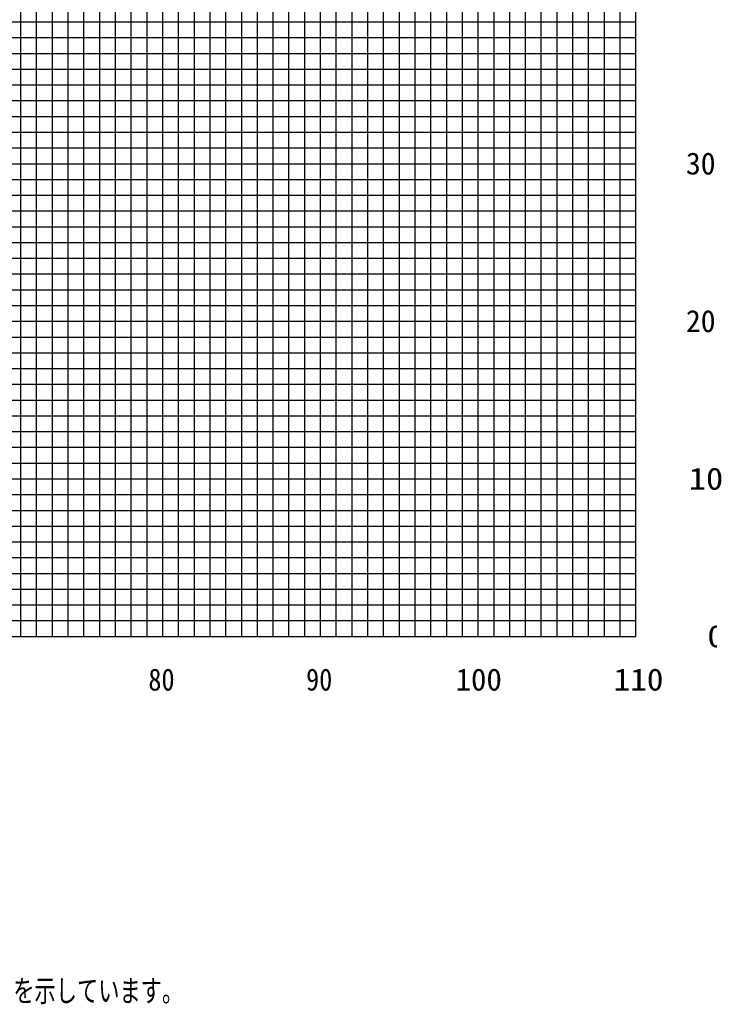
# Model space of a CAD drawing. Extents: x -435160 to 60202, y -141577 to 51651.
# Tile 9 of 41: x -348443 to -304719, y -141518 to -79031. Entities that reach past the tile are written whole.
import ezdxf

# ---------------------------------------------------------------- set-up
doc = ezdxf.new("R2010")
doc.units = 0
doc.layers.get('0').update_dxf_attribs({"linetype": 'CONTINUOUS'})

msp = doc.modelspace()

# ---------------------------------------------------------------- linework, layer by layer
at = {"color": 252, "linetype": 'Continuous'}
for p, q in [((-348368.990815, -118168.790641), (-348368.990815, 21831.209359)), ((-347368.990815, -118168.790641), (-347368.990815, 21831.209359)), ((-341368.990815, -118168.790641), (-341368.990815, 21831.209359)), ((-340368.990815, -118168.790641), (-340368.990815, 21831.209359)), ((-338368.990815, -118168.790641), (-338368.990815, 21831.209359)), ((-337368.990815, -118168.790641), (-337368.990815, 21831.209359)), ((-331368.990815, -118168.790641), (-331368.990815, 21831.209359)), ((-330368.990815, -118168.790641), (-330368.990815, 21831.209359)), ((-328368.990815, -118168.790641), (-328368.990815, 21831.209359)), ((-327368.990815, -118168.790641), (-327368.990815, 21831.209359)), ((-326368.990815, -118168.790641), (-326368.990815, 21831.209359)), ((-325368.990815, -118168.790641), (-325368.990815, 21831.209359)), ((-324368.990815, -118168.790641), (-324368.990815, 21831.209359)), ((-323368.990815, -118168.790641), (-323368.990815, 21831.209359)), ((-322368.990815, -118168.790641), (-322368.990815, 21831.209359)), ((-321368.990815, -118168.790641), (-321368.990815, 21831.209359)), ((-320368.990815, -118168.790641), (-320368.990815, 21831.209359)), ((-318368.990815, -118168.790641), (-318368.990815, 21831.209359)), ((-317368.990815, -118168.790641), (-317368.990815, 21831.209359)), ((-316368.990815, -118168.790641), (-316368.990815, 21831.209359)), ((-315368.990815, -118168.790641), (-315368.990815, 21831.209359)), ((-314368.990815, -118168.790641), (-314368.990815, 21831.209359)), ((-313368.990815, -118168.790641), (-313368.990815, 21831.209359)), ((-312368.990815, -118168.790641), (-312368.990815, 21831.209359)), ((-311368.990815, -118168.790641), (-311368.990815, 21831.209359)), ((-310368.990815, -118168.790641), (-310368.990815, 21831.209359)), ((-346368.990815, -118168.790641), (-346368.990815, -15168.790641)), ((-345368.990815, -118168.790641), (-345368.990815, -15168.790641)), ((-344368.990815, -118168.790641), (-344368.990815, -15168.790641)), ((-343368.990815, -118168.790641), (-343368.990815, -15168.790641)), ((-342368.990815, -118168.790641), (-342368.990815, -15168.790641)), ((-336368.990815, -118168.790641), (-336368.990815, -33168.790641)), ((-335368.990815, -118168.790641), (-335368.990815, -33168.790641)), ((-334368.990815, -118168.790641), (-334368.990815, -33168.790641)), ((-333368.990815, -118168.790641), (-333368.990815, -33168.790641)), ((-332368.990815, -118168.790641), (-332368.990815, -33168.790641)), ((-415094.881391, -79168.790641), (-309368.990815, -79168.790641)), ((-415235.422217, -80168.790641), (-309368.990815, -80168.790641)), ((-415375.963044, -81168.790641), (-309368.990815, -81168.790641)), ((-415516.503871, -82168.790641), (-309368.990815, -82168.790641)), ((-415657.044697, -83168.790641), (-309368.990815, -83168.790641)), ((-415797.585524, -84168.790641), (-309368.990815, -84168.790641)), ((-415938.12635, -85168.790641), (-309368.990815, -85168.790641)), ((-416078.667177, -86168.790641), (-309368.990815, -86168.790641)), ((-416219.208003, -87168.790641), (-309368.990815, -87168.790641)), ((-416500.289656, -89168.790641), (-309368.990815, -89168.790641)), ((-416605.149386, -90168.790641), (-309368.990815, -90168.790641)), ((-416990.387369, -91168.790641), (-309368.990815, -91168.790641)), ((-417013.788468, -92168.790641), (-309368.990815, -92168.790641)), ((-417154.329302, -93168.790641), (-309368.990815, -93168.790641)), ((-417294.870137, -94168.790641), (-309368.990815, -94168.790641)), ((-417435.410972, -95168.790641), (-309368.990815, -95168.790641)), ((-417575.951806, -96168.790641), (-309368.990815, -96168.790641)), ((-417716.492641, -97168.790641), (-309368.990815, -97168.790641)), ((-417997.57431, -99168.790641), (-309368.990815, -99168.790641)), ((-418138.115145, -100168.790641), (-309368.990815, -100168.790641)), ((-418232.204154, -101168.790641), (-309368.990815, -101168.790641)), ((-418315.472214, -102168.790641), (-309368.990815, -102168.790641)), ((-418456.013049, -103168.790641), (-309368.990815, -103168.790641)), ((-418596.553883, -104168.790641), (-309368.990815, -104168.790641)), ((-418541.183761, -105168.790641), (-309368.990815, -105168.790641)), ((-418454.822783, -106168.790641), (-309368.990815, -106168.790641)), ((-418412.913508, -107168.790641), (-309368.990815, -107168.790641)), ((-418329.094957, -109168.790641), (-309368.990815, -109168.790641)), ((-418287.185681, -110168.790641), (-309368.990815, -110168.790641)), ((-418203.231719, -111168.790641), (-309368.990815, -111168.790641)), ((-418161.322444, -112168.790641), (-309368.990815, -112168.790641)), ((-418119.413168, -113168.790641), (-309368.990815, -113168.790641)), ((-416101.545603, -114168.790641), (-309368.990815, -114168.790641)), ((-415764.198702, -115168.790641), (-309368.990815, -115168.790641)), ((-414145.22347, -116168.790641), (-309368.990815, -116168.790641)), ((-414145.22347, -117168.790641), (-309368.990815, -117168.790641))]:
    msp.add_line(p, q, dxfattribs=at)
at = {"color": 14, "linetype": 'Continuous'}
for p, q in [((-339368.990815, -118168.790641), (-339368.990815, 21831.209359)), ((-329368.990815, -118168.790641), (-329368.990815, 21831.209359)), ((-319368.990815, -118168.790641), (-319368.990815, 21831.209359)), ((-309368.990815, -118168.790641), (-309368.990815, 21831.209359)), ((-416359.74883, -88168.790641), (-309368.990815, -88168.790641)), ((-417857.033476, -98168.790641), (-309368.990815, -98168.790641)), ((-418371.004232, -108168.790641), (-309368.990815, -108168.790641)), ((-419368.990815, -118168.790641), (-309368.990815, -118168.790641))]:
    msp.add_line(p, q, dxfattribs=at)
at = {"color": 255, "linetype": 'Continuous'}
msp.add_line((-419368.990815, -118168.790641), (-309368.990815, -118168.790641), dxfattribs=at)

# ---------------------------------------------------------------- texts
at = {"color": 7, "linetype": 'Continuous', "char_height": 1400}
for s, insert, attachment_point in [('\\W0.985907;\\A1; 30', (-307139.127824, -88168.820488), 4), ('\\W0.985907;\\A1; 20', (-307139.127824, -98168.814608), 4), ('\\W1.142400;\\A1; 10', (-307102.612741, -108168.802625), 4), ('\\W1.179856;\\A1;  0', (-307093.873083, -118168.790641), 4), ('\\W0.872378;\\A1;80', (-340285.169987, -120206.868531), 1), ('\\W0.872378;\\A1;90', (-330285.169987, -120206.868531), 1), ('\\W1.028160;\\A1;100', (-320808.596944, -120206.868531), 1), ('\\W1.107249;\\A1;110', (-310790.142827, -120206.868531), 1), ('\\W0.740176;\\A1;(注意)1.上図はブームおよびジブのたわみを含んでいません｡\\P\u3000\u3000\u3000 2.カウンタウエイト208ｔ、アウトリガ張出幅9.0m、\\P\u3000\u3000\u3000\u3000\u3000\u3000アシストジャッキ使用時の性能を図示しています。\\P    3.ブーム長さは、4段ESPブームと25.0mフィックスブームの合計ブーム長さを示しています。', (-397145.71494, -132957.848104), 1)]:
    msp.add_mtext(s, dxfattribs=dict(at, insert=insert, attachment_point=attachment_point))

doc.saveas('drawing.dxf')
